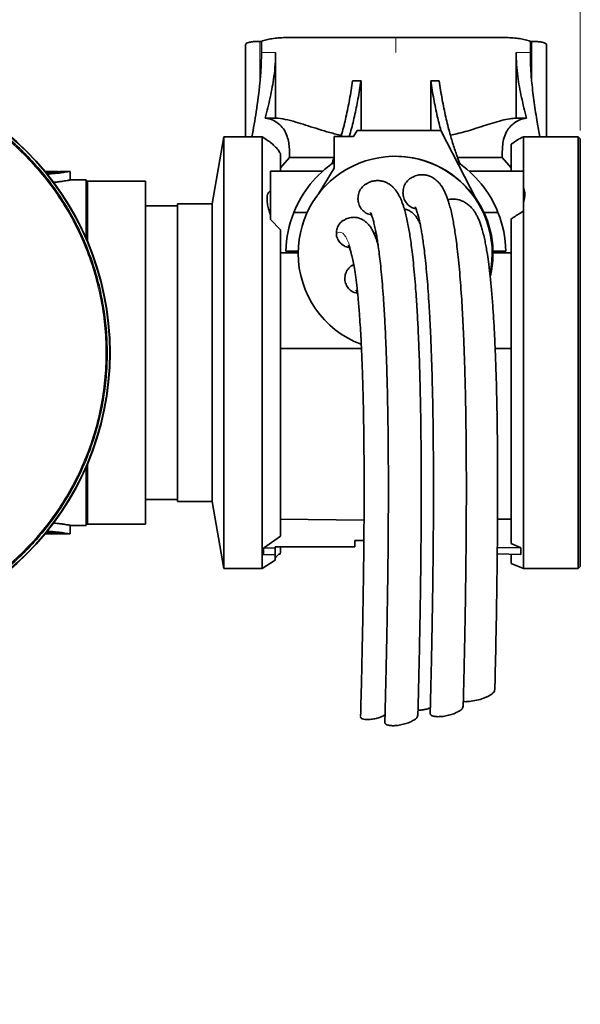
# Model space of a CAD drawing. Header units: millimetres. Extents: x 0 to 11920, y 0 to 8400.
# Tile 52 of 56: x 8896 to 9156, y 5205 to 5661. Entities that reach past the tile are written whole.
import ezdxf

# ---------------------------------------------------------------- set-up
doc = ezdxf.new("R2010")
doc.units = ezdxf.units.MM
doc.header["$LTSCALE"] = 20
doc.styles.add('SLDTEXTSTYLE0', font='TXT', dxfattribs={"width": 0.605})
doc.dimstyles.new('SLDDIMSTYLE3', dxfattribs={"dimtxt": 70, "dimasz": 70, "dimexe": 0, "dimexo": 0.0625, "dimgap": 17.5, "dimtad": 1, "dimdec": 1, "dimrnd": 1e-09, "dimzin": 12, "dimdsep": 46, "dimtxsty": 'SLDTEXTSTYLE0', "dimsah": 1, "dimcen": 0.09, "dimse1": 1, "dimsd1": 1, "dimadec": 0, "dimazin": 3, "dimtfac": 1, "dimtofl": 0, "dimtmove": 0, "dimatfit": 3, "dimfxl": 1, "dimfrac": 2, "dimtolj": 1, "dimtzin": 12, "dimarcsym": 0})
doc.dimstyles.new('SLDDIMSTYLE4', dxfattribs={"dimtxt": 70, "dimasz": 70, "dimexe": 0, "dimexo": 0.0625, "dimgap": 17.5, "dimtad": 1, "dimdec": 0, "dimrnd": 1e-09, "dimzin": 12, "dimdsep": 46, "dimtxsty": 'SLDTEXTSTYLE0', "dimsah": 1, "dimcen": 0.09, "dimse1": 1, "dimsd1": 1, "dimadec": 0, "dimazin": 3, "dimtfac": 1, "dimtofl": 0, "dimtmove": 0, "dimatfit": 3, "dimfxl": 1, "dimfrac": 2, "dimtolj": 1, "dimtzin": 12, "dimarcsym": 0})

# ---------------------------------------------------------------- blocks, each defined once
blk = doc.blocks.new('_D_6')
at = {"color": 7, "linetype": 'Continuous', "lineweight": 0}
for p, q in [((9156.29, 5609.84), (9156.29, 5953.44)), ((9156.29, 5923.44), (8757.84, 5923.44))]:
    blk.add_line(p, q, dxfattribs=at)
at = {"color": 7, "linetype": 'Continuous', "lineweight": 18}
for centre, start, end in [((8877.95, 5977.15), 153.4349, 206.5651), ((8876.98, 5977.15), 333.4349, 26.5651)]:
    blk.add_arc(centre, 120.11, start, end, dxfattribs=at)
blk.add_solid([(9156.29, 5923.44), (9086.29, 5933.44), (9086.29, 5913.44)], dxfattribs=at)
at = {"color": 7, "linetype": 'Continuous', "lineweight": 18, "insert": (8770.52, 6013.67), "char_height": 70, "attachment_point": 1, "style": 'SLDTEXTSTYLE0'}
blk.add_mtext('2144', dxfattribs=at)
blk = doc.blocks.new('_D_7')
at = {"color": 7, "linetype": 'Continuous', "lineweight": 0}
for p, q in [((9156.29, 5609.84), (9156.29, 5813.44)), ((9156.29, 5783.44), (8774.05, 5783.44))]:
    blk.add_line(p, q, dxfattribs=at)
at = {"color": 7, "linetype": 'Continuous', "lineweight": 18}
blk.add_solid([(9156.29, 5783.44), (9086.29, 5793.44), (9086.29, 5773.44)], dxfattribs=at)
at = {"color": 7, "linetype": 'Continuous', "lineweight": 18, "insert": (8774.05, 5873.67), "char_height": 70, "attachment_point": 1, "style": 'SLDTEXTSTYLE0'}
blk.add_mtext('2023', dxfattribs=at)

msp = doc.modelspace()

# ---------------------------------------------------------------- linework, layer by layer
at = {"color": 7, "linetype": 'Continuous', "lineweight": 35}
for p, q in [((9022.01, 5652.84), (9070.79, 5652.84)), ((9070.79, 5652.84), (9119.58, 5652.84)), ((9001.04, 5649.53), (9001.04, 5606.84)), ((9008.46, 5651.07), (9007.79, 5651.07)), ((9008.46, 5645.84), (9008.46, 5651.07)), ((9133.12, 5645.84), (9133.12, 5651.07)), ((9133.12, 5651.07), (9133.79, 5651.07)), ((9140.54, 5606.84), (9140.54, 5649.54)), ((9015.04, 5615.54), (9015.04, 5645.84)), ((9126.54, 5645.84), (9126.54, 5615.54)), ((9050.75, 5632.73), (9054.62, 5632.71)), ((9054.62, 5632.71), (9054.62, 5609.82)), ((9090.83, 5632.73), (9086.97, 5632.71)), ((9086.97, 5609.82), (9086.97, 5632.71)), ((9010.21, 5615.54), (9015.04, 5615.54)), ((9131.37, 5615.54), (9126.54, 5615.54)), ((8991.06, 5606.84), (8985.59, 5575.84)), ((9008.75, 5606.84), (8991.06, 5606.84)), ((8991.06, 5506.84), (8991.06, 5606.84)), ((9010.89, 5605.47), (9008.75, 5606.84)), ((9008.75, 5406.84), (9008.75, 5606.84)), ((9042.22, 5592.38), (9042.22, 5606.92)), ((9042.22, 5606.92), (9051.13, 5606.92)), ((9051.13, 5606.92), (9052.9, 5609.82)), ((9052.9, 5609.82), (9091.58, 5609.82)), ((9091.58, 5609.82), (9108.07, 5577.95)), ((9129.89, 5606.84), (9129.89, 5590.94)), ((9129.89, 5606.84), (9130.18, 5606.83)), ((9155.29, 5606.84), (9130.18, 5606.84)), ((9156.29, 5605.84), (9155.29, 5606.84)), ((9155.29, 5406.84), (9155.29, 5606.84)), ((9124.29, 5590.94), (9124.29, 5603.38)), ((9156.29, 5605.84), (9156.29, 5407.84)), ((9017.29, 5590.94), (9017.29, 5599.04)), ((9017.29, 5592.51), (9021.5, 5597.32)), ((9042.22, 5597.32), (9021.5, 5597.32)), ((9070.59, 5597.82), (9070.47, 5597.82)), ((9099.35, 5597.32), (9120.08, 5597.32)), ((9120.08, 5597.32), (9124.29, 5592.51)), ((8908.11, 5590.84), (8914.29, 5590.84)), ((8908.55, 5590.21), (8910.29, 5590.3)), ((8910.29, 5589.68), (8909, 5589.61)), ((8914.29, 5590.67), (8914.29, 5590.84)), ((8919.79, 5590.84), (8915.74, 5590.84)), ((8919.79, 5586.84), (8919.79, 5590.84)), ((9012.72, 5568.46), (9012.72, 5590.94)), ((9036.88, 5590.94), (9012.72, 5590.94)), ((9034.73, 5580.16), (9042.22, 5592.38)), ((9129.89, 5590.94), (9104.7, 5590.94)), ((9129.89, 5572.42), (9129.89, 5590.94)), ((8927.29, 5586.84), (8919.77, 5586.84)), ((8927.29, 5586.84), (8927.29, 5559.6)), ((8927.79, 5586.34), (8927.29, 5585.84)), ((8954.79, 5586.34), (8927.79, 5586.34)), ((8927.79, 5586.34), (8927.79, 5558.44)), ((8954.79, 5586.34), (8954.79, 5427.34)), ((8969.59, 5574.84), (8954.79, 5574.84)), ((8985.59, 5575.84), (8969.59, 5575.84)), ((8969.59, 5506.84), (8969.59, 5575.84)), ((8985.59, 5506.84), (8985.59, 5575.84)), ((9108.07, 5577.95), (9107.91, 5577.95)), ((9023.46, 5571.84), (9029.7, 5571.84)), ((9111.6, 5571.84), (9118.12, 5571.84)), ((9129.89, 5572.42), (9129.89, 5406.84)), ((9012.72, 5568.46), (9017.29, 5563.71)), ((9124.29, 5418.39), (9124.29, 5568.8)), ((9017.29, 5421.87), (9017.29, 5563.71)), ((9025.49, 5553.11), (9017.29, 5553.11)), ((9025.5, 5553.84), (9019.8, 5553.84)), ((9121.78, 5553.84), (9115.8, 5553.84)), ((9124.29, 5553.11), (9115.81, 5553.11)), ((9051.21, 5547.64), (9050.37, 5547.13)), ((8969.59, 5437.84), (8969.59, 5506.84)), ((8985.59, 5437.84), (8985.59, 5506.84)), ((8991.06, 5406.84), (8991.06, 5506.84)), ((9017.29, 5508.84), (9054.82, 5508.84)), ((9116.8, 5508.84), (9124.29, 5508.84)), ((8927.29, 5454.09), (8927.29, 5426.84)), ((8927.79, 5455.25), (8927.79, 5427.34)), ((8954.79, 5438.84), (8969.59, 5438.84)), ((8969.59, 5437.84), (8985.59, 5437.84)), ((8985.59, 5437.84), (8991.06, 5406.84)), ((9055.97, 5429.22), (9017.29, 5429.76)), ((9117.94, 5429.67), (9124.29, 5429.76)), ((8910.29, 5424.01), (8908.92, 5424.08)), ((8919.74, 5426.84), (8927.29, 5426.84)), ((8919.79, 5422.85), (8919.79, 5426.85)), ((8927.29, 5427.84), (8927.79, 5427.34)), ((8927.79, 5427.34), (8954.79, 5427.34)), ((8914.29, 5422.84), (8908.11, 5422.84)), ((8910.29, 5423.39), (8908.42, 5423.48)), ((8914.29, 5422.84), (8914.29, 5423.02)), ((8915.74, 5422.84), (8919.79, 5422.84)), ((9017.29, 5421.87), (9009.36, 5416.34)), ((9051.79, 5419.84), (9055.93, 5419.84)), ((9051.79, 5417.06), (9051.79, 5419.84)), ((9009.36, 5416.34), (9014.79, 5416.43)), ((9009.36, 5416.34), (9009.36, 5413.23)), ((9014.79, 5416.84), (9039.19, 5416.84)), ((9014.79, 5416.84), (9014.79, 5416.43)), ((9014.79, 5416.43), (9014.79, 5413.38)), ((9017.29, 5414.17), (9017.29, 5416.84)), ((9039.19, 5416.84), (9051.79, 5417.06)), ((9039.19, 5416.84), (9051.79, 5416.84)), ((9051.79, 5416.84), (9051.79, 5417.06)), ((9128.73, 5416.4), (9117.82, 5416.58)), ((9124.29, 5418.39), (9128.73, 5416.4)), ((9128.73, 5416.4), (9128.73, 5413.33)), ((9008.75, 5406.84), (9014.79, 5410.72)), ((9009.36, 5413.23), (9014.79, 5413.38)), ((9014.79, 5413.38), (9014.79, 5410.72)), ((9017.11, 5414.01), (9017.29, 5414.17)), ((9017.11, 5413.44), (9017.11, 5414.01)), ((9128.73, 5413.33), (9117.78, 5413.61)), ((9124.29, 5409.18), (9124.29, 5413.44)), ((8991.06, 5406.84), (9008.75, 5406.84)), ((9124.29, 5409.18), (9129.89, 5406.84)), ((9129.89, 5406.84), (9155.29, 5406.84)), ((9155.29, 5406.84), (9156.29, 5407.84))]:
    msp.add_line(p, q, dxfattribs=at)
at = {"color": 8, "linetype": 'Continuous', "lineweight": 18}
for p, q in [((9070.79, 5645.84), (9070.79, 5652.84)), ((9007.79, 5631.88), (9007.79, 5651.07)), ((9133.79, 5631.88), (9133.79, 5651.07)), ((9008.46, 5645.84), (9015.04, 5645.84)), ((9126.54, 5645.84), (9133.12, 5645.84)), ((8910.29, 5589.68), (8910.29, 5590.3)), ((8910.29, 5423.39), (8910.29, 5424.01))]:
    msp.add_line(p, q, dxfattribs=at)
at = {"color": 7, "linetype": 'Continuous', "lineweight": 35, "flags": 128}
msp.add_lwpolyline([(9016.46, 5413.42), (9016.67, 5413.43), (9016.88, 5413.43), (9017.11, 5413.44)], dxfattribs=at)
at = {"color": 7, "linetype": 'Continuous', "lineweight": 35}
for centre, radius, start, end in [((8806.29, 5506.84), 132, 270, 90), ((8806.29, 5506.84), 131.84, 270, 90), ((9070.47, 5552.84), 44.98, 347.6282, 180.0017), ((9070.59, 5552.84), 44.98, 33.9243, 90), ((9070.79, 5552.84), 51, 124.067, 158.1272), ((9070.79, 5552.84), 51, 21.8721, 56.2686), ((9070.84, 5552.84), 44.98, 346.6323, 34.7425), ((9070.79, 5552.84), 51, 158.1268, 178.877), ((9070.79, 5552.84), 51, 1.1227, 21.8735), ((9070.47, 5552.84), 44.98, 179.9995, 249.4654)]:
    msp.add_arc(centre, radius, start, end, dxfattribs=at)
for points, knots in [([(9008.46, 5651.07), (9009.22, 5651.33), (9010.81, 5651.87), (9013.44, 5652.35), (9016.38, 5652.68), (9019.28, 5652.82), (9021.18, 5652.84), (9022.01, 5652.84)], [0, 0, 0, 0, 0.173862, 0.366786, 0.583032, 0.820595, 1, 1, 1, 1]), ([(9119.58, 5652.84), (9120.4, 5652.84), (9122.27, 5652.82), (9125.12, 5652.68), (9128.03, 5652.37), (9130.7, 5651.89), (9132.34, 5651.33), (9133.12, 5651.07)], [0, 0, 0, 0, 0.179413, 0.409818, 0.622678, 0.820116, 1, 1, 1, 1]), ([(9007.79, 5651.07), (9007.32, 5651.06), (9006.15, 5651.05), (9004.37, 5650.93), (9002.76, 5650.61), (9001.45, 5650.32), (9001.16, 5649.74), (9001.06, 5649.53)], [0, 0, 0, 0, 0.196695, 0.491473, 0.737693, 0.909248, 1, 1, 1, 1]), ([(9140.54, 5649.54), (9140.54, 5649.54), (9140.64, 5649.75), (9139.95, 5650.31), (9138.96, 5650.6), (9137.29, 5650.91), (9135.54, 5651.04), (9134.32, 5651.06), (9133.79, 5651.07)], [0, 0, 0, 0, 0.001226, 0.09588, 0.258604, 0.49212, 0.77765, 1, 1, 1, 1]), ([(9008.46, 5645.84), (9008.43, 5643.52), (9008.37, 5638.85), (9007.98, 5634.21), (9007.79, 5631.88)], [0, 0, 0, 0, 0.499438, 1, 1, 1, 1]), ([(9010.21, 5615.54), (9011.02, 5618.71), (9012.64, 5625.08), (9014.17, 5633.36), (9014.93, 5640.3), (9015, 5643.99), (9015.04, 5645.84)], [0, 0, 0, 0, 0.319741, 0.640379, 0.819803, 1, 1, 1, 1]), ([(9126.54, 5645.84), (9126.58, 5644), (9126.65, 5640.31), (9127.4, 5633.38), (9128.93, 5625.09), (9130.56, 5618.73), (9131.37, 5615.54)], [0, 0, 0, 0, 0.179398, 0.359621, 0.679078, 1, 1, 1, 1]), ([(9133.79, 5631.88), (9133.6, 5634.2), (9133.21, 5638.85), (9133.15, 5643.51), (9133.12, 5645.84)], [0, 0, 0, 0, 0.499487, 1, 1, 1, 1]), ([(8806.29, 5637.48), (8809.65, 5637.41), (8816.4, 5637.26), (8826.47, 5636.04), (8836.41, 5634.09), (8846.25, 5631.35), (8855.92, 5627.82), (8865.51, 5623.44), (8874.86, 5618.21), (8883.87, 5612.13), (8892.36, 5605.31), (8900.31, 5597.75), (8907.67, 5589.47), (8914.3, 5580.6), (8920.1, 5571.28), (8925.1, 5561.51), (8929.3, 5551.26), (8932.62, 5540.69), (8935.01, 5529.98), (8936.5, 5519.11), (8937.07, 5508.04), (8936.7, 5496.98), (8935.41, 5486.08), (8933.24, 5475.43), (8930.19, 5464.98), (8926.25, 5454.74), (8921.41, 5444.77), (8915.74, 5435.25), (8909.35, 5426.33), (8902.24, 5417.97), (8894.38, 5410.17), (8885.87, 5403.06), (8876.89, 5396.76), (8867.41, 5391.22), (8857.41, 5386.46), (8847.24, 5382.64), (8837.12, 5379.76), (8827.04, 5377.74), (8816.74, 5376.45), (8809.77, 5376.29), (8806.29, 5376.21)], [0, 0, 0, 0, 0.0245854, 0.0493386, 0.0739965, 0.0986555, 0.1239315, 0.1492069, 0.1756086, 0.2021939, 0.2286507, 0.2551074, 0.2823326, 0.3095577, 0.3360169, 0.3624763, 0.3897042, 0.4169319, 0.4433951, 0.4698584, 0.4970908, 0.5243229, 0.5506934, 0.5772471, 0.603709, 0.6301709, 0.6574015, 0.6846321, 0.7110964, 0.7375607, 0.7647941, 0.7920273, 0.8184897, 0.8449519, 0.8721831, 0.8994141, 0.924245, 0.9490765, 0.9745391, 1, 1, 1, 1]), ([(9007.79, 5631.88), (9007.26, 5627.41), (9006.27, 5619.03), (9004.78, 5610.72), (9004.08, 5606.84)], [0, 0, 0, 0, 0.533469, 1, 1, 1, 1]), ([(9050.75, 5632.73), (9050.3, 5629.86), (9049.42, 5624.26), (9047.71, 5616.13), (9046.34, 5610.39), (9045.44, 5607.39), (9045.3, 5606.92)], [0, 0, 0, 0, 0.329612, 0.644184, 0.944228, 1, 1, 1, 1]), ([(9054.62, 5632.71), (9054.17, 5629.9), (9053.31, 5624.41), (9051.64, 5616.43), (9050.26, 5610.64), (9049.34, 5607.54), (9049.16, 5606.92)], [0, 0, 0, 0, 0.323302, 0.632146, 0.927012, 1, 1, 1, 1]), ([(9086.97, 5632.71), (9087.41, 5629.9), (9088.28, 5624.42), (9089.83, 5616.78), (9091.06, 5612), (9091.62, 5609.84)], [0, 0, 0, 0, 0.365173, 0.714018, 1, 1, 1, 1]), ([(9090.83, 5632.73), (9091.28, 5629.86), (9092.17, 5624.26), (9093.86, 5616.13), (9095.64, 5608.95), (9097.5, 5602.68), (9099.09, 5597.89), (9100.21, 5595.05), (9100.63, 5594)], [0, 0, 0, 0, 0.217265, 0.424618, 0.622395, 0.771333, 0.914812, 1, 1, 1, 1]), ([(9137.5, 5606.84), (9137.11, 5609.09), (9136.2, 5614.37), (9134.8, 5622.69), (9134.13, 5628.82), (9133.79, 5631.88)], [0, 0, 0, 0, 0.270322, 0.6345, 1, 1, 1, 1]), ([(9021.5, 5597.32), (9021.49, 5598), (9021.46, 5599.54), (9021.41, 5602.05), (9021.03, 5604.88), (9020.23, 5607.82), (9018.72, 5610.7), (9016.38, 5613.08), (9013.48, 5614.93), (9011.29, 5615.34), (9010.21, 5615.54)], [0, 0, 0, 0, 0.085976, 0.193564, 0.316453, 0.445472, 0.57511, 0.721948, 0.862342, 1, 1, 1, 1]), ([(9015.04, 5615.54), (9016.51, 5615.37), (9019.67, 5615.02), (9024.26, 5613.74), (9028.98, 5612.28), (9033.78, 5610.71), (9038.91, 5609.18), (9042.85, 5608.08), (9045.09, 5607.63), (9045.48, 5607.55)], [0, 0, 0, 0, 0.140672, 0.302305, 0.451978, 0.611064, 0.782762, 0.961447, 1, 1, 1, 1]), ([(9096.09, 5607.59), (9097.06, 5607.79), (9100.68, 5608.54), (9105.74, 5610.08), (9111.26, 5611.83), (9115.58, 5613.22), (9119.69, 5614.4), (9123.33, 5615.25), (9125.59, 5615.45), (9126.54, 5615.54)], [0, 0, 0, 0, 0.094757, 0.3516, 0.502614, 0.645807, 0.78352, 0.909681, 1, 1, 1, 1]), ([(9131.37, 5615.54), (9130.29, 5615.34), (9128.28, 5614.97), (9125.68, 5613.39), (9123.54, 5611.43), (9121.72, 5608.84), (9120.63, 5605.71), (9120.17, 5602.46), (9120.13, 5599.67), (9120.09, 5598), (9120.08, 5597.32)], [0, 0, 0, 0, 0.137544, 0.254749, 0.377493, 0.502074, 0.649006, 0.790388, 0.914092, 1, 1, 1, 1]), ([(9129.89, 5606.84), (9128.89, 5606.37), (9126.9, 5605.43), (9125.16, 5604.06), (9124.29, 5603.38)], [0, 0, 0, 0, 0.499746, 1, 1, 1, 1]), ([(9017.29, 5599.04), (9016.93, 5599.63), (9016.15, 5600.89), (9014.58, 5602.58), (9012.82, 5604.16), (9011.51, 5605.04), (9010.88, 5605.47)], [0, 0, 0, 0, 0.2268947, 0.4856236, 0.7515196, 1, 1, 1, 1]), ([(9042.23, 5597.32), (9042.21, 5597.27), (9041.86, 5596.22), (9041.44, 5595.19), (9041.03, 5594.21)], [0, 0, 0, 0, 0.0455522, 1, 1, 1, 1]), ([(8910.29, 5590.3), (8911.35, 5590.39), (8913.12, 5590.53), (8914.09, 5590.63), (8916.03, 5590.87), (8915.75, 5590.84), (8915.74, 5590.84)], [0, 0, 0, 0, 0.512716, 0.85647, 0.990982, 1, 1, 1, 1]), ([(8919.77, 5590.84), (8919.72, 5590.83), (8919.47, 5590.79), (8918.9, 5590.69), (8917.94, 5590.53), (8916.6, 5590.33), (8914.86, 5590.1), (8912.72, 5589.86), (8911.14, 5589.74), (8910.29, 5589.68)], [0, 0, 0, 0, 0.0172017, 0.078276, 0.182951, 0.3234817, 0.5029339, 0.732497, 1, 1, 1, 1]), ([(9074.06, 5580.79), (9074.12, 5581.7), (9074.25, 5583.53), (9075.6, 5585.95), (9077.15, 5587.58), (9078.35, 5588.03), (9078.69, 5588.16)], [0, 0, 0, 0, 0.2940593, 0.5881228, 0.8811523, 1, 1, 1, 1]), ([(9102.02, 5342.89), (9102.12, 5347.16), (9102.32, 5355.36), (9102.58, 5367.2), (9102.79, 5378.11), (9102.97, 5388.15), (9103.11, 5397.37), (9103.22, 5405.83), (9103.3, 5413.54), (9103.37, 5421.06), (9103.42, 5428.28), (9103.45, 5435.23), (9103.46, 5441.62), (9103.46, 5447.83), (9103.44, 5456.01), (9103.37, 5466.18), (9103.22, 5478.32), (9103, 5489.41), (9102.74, 5499.34), (9102.45, 5508.06), (9102.11, 5516.55), (9101.72, 5524.32), (9101.31, 5531.37), (9100.87, 5537.71), (9100.38, 5543.83), (9099.85, 5549.55), (9099.29, 5554.67), (9098.74, 5559.03), (9098.23, 5562.65), (9097.71, 5565.81), (9097.17, 5568.81), (9096.56, 5571.69), (9095.91, 5574.35), (9095.26, 5576.62), (9094.62, 5578.53), (9094.01, 5580.1), (9093.39, 5581.5), (9092.75, 5582.73), (9092.06, 5583.86), (9091.29, 5584.94), (9090.26, 5586.12), (9089.02, 5587.22), (9087.57, 5588.14), (9086, 5588.83), (9084.13, 5589.26), (9082.01, 5589.28), (9080.11, 5588.94), (9079.05, 5588.39), (9078.68, 5588.2)], [0, 0, 0, 0, 0.0496901, 0.0955456, 0.1378183, 0.1767317, 0.2124845, 0.2452439, 0.275145, 0.3023113, 0.3327561, 0.3592591, 0.3831467, 0.4072206, 0.4315688, 0.478316, 0.5256927, 0.5728584, 0.6075015, 0.641379, 0.6743241, 0.7065372, 0.7318713, 0.7565956, 0.7804903, 0.8033335, 0.823542, 0.8404291, 0.8544502, 0.8660956, 0.8777156, 0.8899536, 0.9003306, 0.9096704, 0.9173721, 0.9237472, 0.929365, 0.935221, 0.9398334, 0.944689, 0.9506348, 0.9581035, 0.9639607, 0.9705537, 0.9779224, 0.9861103, 0.9951498, 1, 1, 1, 1]), ([(8911.89, 5585.75), (8912.11, 5585.77), (8912.99, 5585.84), (8914.47, 5586.01), (8916.23, 5586.25), (8917.6, 5586.46), (8918.84, 5586.67), (8919.19, 5586.73), (8919.88, 5586.86), (8919.78, 5586.84), (8919.77, 5586.84)], [0, 0, 0, 0, 0.081707, 0.333629, 0.558502, 0.739894, 0.879401, 0.964422, 0.997906, 1, 1, 1, 1]), ([(9053.21, 5578.02), (9053.27, 5578.94), (9053.4, 5580.77), (9054.75, 5583.17), (9056.18, 5584.72), (9057.22, 5585.13), (9057.43, 5585.21)], [0, 0, 0, 0, 0.309174, 0.618391, 0.925935, 1, 1, 1, 1]), ([(9080.99, 5338.71), (9081.09, 5342.58), (9081.28, 5350.05), (9081.53, 5360.86), (9081.74, 5370.91), (9081.92, 5380.25), (9082.08, 5389.68), (9082.22, 5399.12), (9082.34, 5408.44), (9082.42, 5416.95), (9082.48, 5424.64), (9082.52, 5431.62), (9082.54, 5438.04), (9082.55, 5444.27), (9082.54, 5452.48), (9082.49, 5462.71), (9082.35, 5474.92), (9082.16, 5486.1), (9081.91, 5496.12), (9081.64, 5504.91), (9081.3, 5513.51), (9080.93, 5521.38), (9080.52, 5528.54), (9080.09, 5534.97), (9079.6, 5541.18), (9079.07, 5546.97), (9078.52, 5552.12), (9077.98, 5556.47), (9077.46, 5560.09), (9076.95, 5563.28), (9076.39, 5566.34), (9075.77, 5569.28), (9075.11, 5571.97), (9074.45, 5574.22), (9073.82, 5576.1), (9073.2, 5577.66), (9072.56, 5579.06), (9071.89, 5580.31), (9071.17, 5581.45), (9070.35, 5582.55), (9069.25, 5583.75), (9067.92, 5584.83), (9066.39, 5585.7), (9064.76, 5586.31), (9062.84, 5586.63), (9060.7, 5586.51), (9058.81, 5586.05), (9057.78, 5585.43), (9057.42, 5585.22)], [0, 0, 0, 0, 0.0446892, 0.0862623, 0.1249055, 0.1607865, 0.1940568, 0.2338982, 0.2697369, 0.3017863, 0.3321373, 0.3585688, 0.3823445, 0.4063011, 0.4305476, 0.4771467, 0.5244334, 0.5715636, 0.6062259, 0.6401627, 0.673218, 0.7056186, 0.7311144, 0.7560088, 0.7800844, 0.8030561, 0.8231149, 0.8398507, 0.8537084, 0.8653218, 0.8771927, 0.8896107, 0.900036, 0.9091517, 0.9166749, 0.9229106, 0.9285582, 0.9344955, 0.9391817, 0.944163, 0.9503198, 0.9579535, 0.9638967, 0.9705546, 0.977966, 0.9861727, 0.995206, 1, 1, 1, 1]), ([(9129.89, 5576.53), (9129.89, 5576.53), (9130.15, 5577.27), (9130.52, 5578.77), (9130.63, 5581.15), (9130.14, 5582.66), (9129.89, 5583.45)], [0, 0, 0, 0, 0.002252, 0.331059, 0.652373, 1, 1, 1, 1]), ([(9012.72, 5581.9), (9012.61, 5581.84), (9012.11, 5581.57), (9011.48, 5580.77), (9011.12, 5579.54), (9010.99, 5577.94), (9011.2, 5575.88), (9011.78, 5573.25), (9012.39, 5571.44), (9012.72, 5570.43)], [0, 0, 0, 0, 0.030368, 0.139965, 0.235807, 0.341786, 0.531733, 0.74133, 1, 1, 1, 1]), ([(9080.09, 5573.53), (9079.73, 5573.58), (9078.54, 5573.74), (9076.77, 5574.89), (9075.1, 5576.79), (9074.22, 5578.88), (9074.1, 5580.26), (9074.06, 5580.79)], [0, 0, 0, 0, 0.106759, 0.350089, 0.594718, 0.844913, 1, 1, 1, 1]), ([(9059.47, 5570.69), (9059.04, 5570.75), (9057.78, 5570.92), (9055.94, 5572.09), (9054.26, 5574), (9053.37, 5576.1), (9053.26, 5577.49), (9053.21, 5578.02)], [0, 0, 0, 0, 0.124817, 0.362499, 0.60199, 0.847142, 1, 1, 1, 1]), ([(9079.74, 5574.4), (9079.74, 5574.39), (9079.72, 5574.27), (9080.08, 5573.83), (9080.32, 5572.84), (9080.9, 5571.27), (9081.44, 5569.15), (9082.01, 5566.68), (9082.52, 5564.02), (9082.98, 5561.32), (9083.43, 5558.33), (9083.9, 5554.79), (9084.41, 5550.48), (9084.93, 5545.38), (9085.43, 5539.66), (9085.88, 5533.54), (9086.29, 5527.19), (9086.68, 5520.13), (9087.03, 5512.37), (9087.35, 5503.88), (9087.61, 5495.19), (9087.85, 5485.29), (9088.04, 5474.25), (9088.16, 5462.19), (9088.21, 5451.95), (9088.22, 5443.59), (9088.21, 5437.04), (9088.19, 5430.21), (9088.14, 5422.71), (9088.07, 5414.11), (9087.97, 5405.14), (9087.85, 5395.88), (9087.7, 5386.45), (9087.52, 5376.14), (9087.29, 5364.89), (9087.02, 5352.63), (9086.81, 5344.12), (9086.7, 5339.69)], [0, 0, 0, 0, 0.000137, 0.001603, 0.006479, 0.013404, 0.022738, 0.034424, 0.045701, 0.057157, 0.069337, 0.084318, 0.102598, 0.124646, 0.14965, 0.175826, 0.202915, 0.230668, 0.265943, 0.301982, 0.338985, 0.376776, 0.428164, 0.479713, 0.53054, 0.558596, 0.586307, 0.614057, 0.645596, 0.682007, 0.723564, 0.760028, 0.800029, 0.843767, 0.891485, 0.943459, 1, 1, 1, 1]), ([(9116.66, 5350.65), (9116.78, 5355.74), (9117.01, 5365.58), (9117.3, 5379.89), (9117.53, 5393.28), (9117.71, 5405.82), (9117.83, 5417.55), (9117.92, 5429.16), (9117.96, 5440.6), (9117.95, 5451.8), (9117.89, 5462.08), (9117.79, 5471.48), (9117.65, 5480.67), (9117.46, 5489.57), (9117.22, 5498.1), (9116.95, 5505.6), (9116.63, 5512.96), (9116.25, 5520.38), (9115.76, 5528.02), (9115.2, 5535.19), (9114.58, 5541.73), (9113.91, 5547.41), (9113.3, 5551.8), (9112.75, 5555.12), (9112.25, 5557.84), (9111.67, 5560.57), (9111.04, 5563.13), (9110.37, 5565.39), (9109.71, 5567.29), (9109.01, 5569.01), (9108.15, 5570.79), (9107.12, 5572.49), (9105.82, 5574.08), (9104.38, 5575.44), (9102.64, 5576.62), (9100.64, 5577.52), (9098.42, 5578.01), (9096.44, 5578.09), (9095.28, 5577.8), (9094.88, 5577.7)], [0, 0, 0, 0, 0.064332, 0.124574, 0.180976, 0.233773, 0.283167, 0.329324, 0.380662, 0.427829, 0.471079, 0.510647, 0.546761, 0.587348, 0.623222, 0.654738, 0.682282, 0.716369, 0.748732, 0.779113, 0.80727, 0.831897, 0.85141, 0.863259, 0.874552, 0.886399, 0.898499, 0.907881, 0.916285, 0.923864, 0.931367, 0.941238, 0.948927, 0.957333, 0.966175, 0.975387, 0.984931, 0.994817, 1, 1, 1, 1]), ([(9059.05, 5571.76), (9059.05, 5571.76), (9058.95, 5571.71), (9059.48, 5571.17), (9059.51, 5570.36), (9060.19, 5568.77), (9060.68, 5566.7), (9061.27, 5564.22), (9061.78, 5561.53), (9062.24, 5558.79), (9062.69, 5555.76), (9063.16, 5552.21), (9063.66, 5547.88), (9064.18, 5542.73), (9064.67, 5536.92), (9065.12, 5530.69), (9065.52, 5524.25), (9065.9, 5517.08), (9066.24, 5509.21), (9066.54, 5500.62), (9066.79, 5491.85), (9067.01, 5481.87), (9067.18, 5470.76), (9067.28, 5458.64), (9067.32, 5448.36), (9067.32, 5439.97), (9067.3, 5433.4), (9067.26, 5426.55), (9067.21, 5419.01), (9067.13, 5410.38), (9067.02, 5401.36), (9066.88, 5392.05), (9066.72, 5382.57), (9066.53, 5372.2), (9066.29, 5360.88), (9066.01, 5348.55), (9065.79, 5339.98), (9065.67, 5335.51)], [0, 0, 0, 0, 0.000071, 0.001344, 0.005949, 0.012633, 0.021734, 0.033363, 0.044753, 0.056399, 0.068588, 0.083509, 0.101764, 0.12381, 0.149069, 0.175532, 0.202884, 0.230876, 0.266411, 0.302623, 0.339733, 0.37758, 0.428969, 0.480448, 0.531141, 0.559094, 0.586685, 0.61435, 0.645847, 0.682194, 0.723677, 0.760084, 0.800036, 0.843741, 0.891445, 0.943427, 1, 1, 1, 1]), ([(9082.05, 5566.41), (9082, 5566.52), (9081.74, 5567.2), (9081.18, 5568.3), (9080.29, 5569.75), (9079.2, 5571.06), (9077.81, 5572.22), (9076.26, 5573.05), (9075.16, 5573.27), (9074.69, 5573.36)], [0, 0, 0, 0, 0.032689, 0.205285, 0.349213, 0.512264, 0.684416, 0.862533, 1, 1, 1, 1]), ([(9124.29, 5568.8), (9124.7, 5569.07), (9126.56, 5570.29), (9128.43, 5571.48), (9129.89, 5572.42)], [0, 0, 0, 0, 0.220328, 1, 1, 1, 1]), ([(9043.2, 5562.11), (9043.25, 5562.89), (9043.36, 5564.45), (9044.52, 5566.49), (9045.63, 5567.76), (9046.41, 5568.08), (9046.47, 5568.1)], [0, 0, 0, 0, 0.324652, 0.649359, 0.972115, 1, 1, 1, 1]), ([(9062.59, 5556.38), (9062.34, 5557.31), (9061.87, 5558.98), (9061.05, 5561.23), (9060.22, 5563.07), (9059.44, 5564.44), (9058.66, 5565.55), (9057.85, 5566.53), (9056.72, 5567.6), (9055.33, 5568.54), (9053.69, 5569.23), (9051.87, 5569.6), (9049.81, 5569.5), (9047.93, 5569), (9046.89, 5568.32), (9046.48, 5568.06)], [0, 0, 0, 0, 0.121385, 0.218911, 0.300631, 0.375678, 0.417624, 0.471171, 0.536103, 0.612342, 0.681712, 0.758917, 0.84463, 0.939713, 1, 1, 1, 1]), ([(9049.15, 5555.72), (9049.06, 5555.71), (9048.26, 5555.65), (9046.79, 5556.24), (9045.03, 5557.46), (9043.76, 5559.28), (9043.26, 5560.92), (9043.21, 5561.88), (9043.2, 5562.11)], [0, 0, 0, 0, 0.02703, 0.250463, 0.472687, 0.698025, 0.92944, 1, 1, 1, 1]), ([(9060.75, 5561.84), (9060.88, 5562), (9061.06, 5562.21), (9061.33, 5562.31), (9061.4, 5562.34)], [0, 0, 0, 0, 0.7291121, 1, 1, 1, 1]), ([(9048.75, 5556.71), (9048.75, 5556.69), (9048.77, 5556.59), (9048.9, 5556.39), (9049.17, 5555.69), (9049.68, 5554.31), (9050.25, 5552.23), (9050.85, 5549.64), (9051.44, 5546.53), (9052.06, 5542.59), (9052.69, 5537.7), (9053.32, 5531.72), (9053.83, 5525.62), (9054.24, 5519.73), (9054.56, 5514.47), (9054.87, 5508.34), (9055.16, 5501.46), (9055.42, 5493.93), (9055.61, 5486.73), (9055.78, 5479.08), (9055.91, 5470.91), (9056, 5462.13), (9056.04, 5454.83), (9056.06, 5448.73), (9056.07, 5443.5), (9056.06, 5437.49), (9056.03, 5430.64), (9055.98, 5422.9), (9055.91, 5414.69), (9055.81, 5406.05), (9055.68, 5397), (9055.52, 5387.11), (9055.32, 5376.32), (9055.08, 5364.58), (9054.78, 5351.82), (9054.55, 5342.97), (9054.43, 5338.36)], [0, 0, 0, 0, 0.000232, 0.001367, 0.003208, 0.010552, 0.021524, 0.032691, 0.046968, 0.06496, 0.087271, 0.114521, 0.147313, 0.171261, 0.195416, 0.219546, 0.255254, 0.289842, 0.322794, 0.353904, 0.394686, 0.434879, 0.4742, 0.494675, 0.518483, 0.545872, 0.57707, 0.612327, 0.651923, 0.689548, 0.730796, 0.775895, 0.825089, 0.878644, 0.936845, 1, 1, 1, 1]), ([(9052.89, 5534.45), (9052.45, 5534.51), (9051.26, 5534.66), (9049.57, 5535.73), (9048.07, 5537.42), (9047.31, 5539.3), (9047.05, 5541.34), (9047.35, 5543.47), (9048.51, 5545.6), (9049.75, 5546.97), (9050.64, 5547.32), (9050.78, 5547.38)], [0, 0, 0, 0, 0.0777795, 0.2066402, 0.336481, 0.4694246, 0.5522815, 0.6930964, 0.8339325, 0.9740073, 1, 1, 1, 1]), ([(9052.41, 5535.71), (9052.4, 5535.71), (9052.29, 5535.81), (9052.72, 5535.12), (9052.78, 5534.74), (9052.97, 5534.2), (9053.07, 5533.92)], [0, 0, 0, 0, 0.017286, 0.2032, 0.579652, 1, 1, 1, 1]), ([(8919.77, 5422.85), (8919.72, 5422.86), (8919.47, 5422.9), (8918.9, 5423), (8917.94, 5423.16), (8916.6, 5423.36), (8914.86, 5423.59), (8912.72, 5423.83), (8911.14, 5423.95), (8910.29, 5424.01)], [0, 0, 0, 0, 0.017202, 0.078275, 0.182951, 0.323482, 0.502934, 0.732497, 1, 1, 1, 1]), ([(8912.06, 5427.9), (8912.73, 5427.85), (8914, 5427.74), (8915.82, 5427.5), (8917.26, 5427.29), (8918.6, 5427.06), (8919.02, 5426.99), (8919.88, 5426.83), (8919.75, 5426.85), (8919.74, 5426.85)], [0, 0, 0, 0, 0.258095, 0.493156, 0.694494, 0.846117, 0.950243, 0.997246, 1, 1, 1, 1]), ([(8915.74, 5422.85), (8915.59, 5422.87), (8914.89, 5422.96), (8913.31, 5423.14), (8911.64, 5423.29), (8910.52, 5423.37), (8910.29, 5423.39)], [0, 0, 0, 0, 0.081234, 0.385675, 0.872723, 1, 1, 1, 1]), ([(9014.79, 5411.47), (9014.85, 5411.6), (9015.09, 5412.14), (9015.75, 5412.73), (9016.26, 5413.23), (9016.46, 5413.42)], [0, 0, 0, 0, 0.16159, 0.678263, 1, 1, 1, 1]), ([(9116.58, 5350.65), (9116.49, 5350.27), (9116.32, 5349.55), (9115.39, 5348.79), (9114.33, 5348.05), (9112.97, 5347.36), (9110.93, 5346.52), (9108.21, 5345.73), (9105.43, 5345.27), (9103.38, 5345.12), (9102.45, 5345.18), (9102.08, 5345.2)], [0, 0, 0, 0, 0.069037, 0.132784, 0.213585, 0.308499, 0.412206, 0.621478, 0.82924, 0.930975, 1, 1, 1, 1]), ([(9086.76, 5342.33), (9086.35, 5342.17), (9085.44, 5341.8), (9083.96, 5341.46), (9082.46, 5341.23), (9081.5, 5341.27), (9081.06, 5341.28)], [0, 0, 0, 0, 0.225303, 0.506534, 0.776227, 1, 1, 1, 1]), ([(9102.01, 5343.04), (9101.94, 5342.71), (9101.77, 5341.87), (9100.44, 5340.92), (9098.69, 5339.96), (9096.42, 5339.13), (9093.95, 5338.52), (9091.51, 5338.19), (9089.4, 5338.18), (9087.78, 5338.45), (9086.91, 5339.01), (9086.68, 5339.5), (9086.74, 5339.65), (9086.76, 5339.7)], [0, 0, 0, 0, 0.056108, 0.142899, 0.261624, 0.4029, 0.553087, 0.697116, 0.820905, 0.913987, 0.974716, 0.990224, 1, 1, 1, 1]), ([(9065.76, 5339.03), (9065.41, 5338.82), (9064.45, 5338.26), (9062.69, 5337.66), (9060.58, 5337.12), (9058.51, 5336.84), (9056.69, 5336.84), (9055.34, 5337.07), (9054.53, 5337.55), (9054.42, 5337.92), (9054.4, 5337.99)], [0, 0, 0, 0, 0.0996629, 0.27424, 0.4598256, 0.6378061, 0.7907688, 0.9058001, 0.9808365, 1, 1, 1, 1]), ([(9080.98, 5338.87), (9080.92, 5338.54), (9080.74, 5337.7), (9079.41, 5336.75), (9077.67, 5335.78), (9075.39, 5334.96), (9072.92, 5334.35), (9070.49, 5334.01), (9068.38, 5334.01), (9066.75, 5334.28), (9065.89, 5334.83), (9065.65, 5335.33), (9065.71, 5335.47), (9065.73, 5335.52)], [0, 0, 0, 0, 0.0561078, 0.1428882, 0.2616087, 0.4028794, 0.55306, 0.6970838, 0.8208679, 0.9139462, 0.9746723, 0.9901804, 1, 1, 1, 1])]:
    msp.add_open_spline(points, degree=3, knots=knots, dxfattribs=at)
at = {"color": 8, "linetype": 'Continuous', "lineweight": 18}
for points, knots in [([(8806.29, 5636.92), (8810.56, 5636.8), (8819.08, 5636.57), (8831.73, 5634.61), (8844.14, 5631.51), (8856.18, 5627.19), (8867.73, 5621.73), (8878.69, 5615.16), (8888.96, 5607.54), (8898.43, 5598.95), (8907, 5589.49), (8914.62, 5579.22), (8921.19, 5568.26), (8926.65, 5556.72), (8930.96, 5544.68), (8934.07, 5532.28), (8935.94, 5519.64), (8936.57, 5506.89), (8935.95, 5494.11), (8934.08, 5481.47), (8930.98, 5469.08), (8926.68, 5457.05), (8921.22, 5445.49), (8914.66, 5434.53), (8907.06, 5424.26), (8898.48, 5414.78), (8889.01, 5406.19), (8878.76, 5398.58), (8867.8, 5392), (8856.25, 5386.52), (8844.23, 5382.2), (8831.83, 5379.11), (8819.15, 5377.14), (8810.58, 5376.89), (8806.29, 5376.77)], [0, 0, 0, 0, 0.031344, 0.062506, 0.093791, 0.125172, 0.156305, 0.187473, 0.218886, 0.250079, 0.281184, 0.312501, 0.343825, 0.374935, 0.406122, 0.437535, 0.468702, 0.499816, 0.531174, 0.562458, 0.593558, 0.624776, 0.656179, 0.687323, 0.718452, 0.74984, 0.781085, 0.812183, 0.843436, 0.874819, 0.905945, 0.937093, 0.96852, 1, 1, 1, 1]), ([(9054.4, 5337.99), (9054.55, 5343.66), (9054.84, 5354.77), (9055.2, 5371.08), (9055.5, 5386.72), (9055.74, 5401.67), (9055.91, 5415.97), (9056.01, 5429.61), (9056.06, 5443.27), (9056.03, 5456.88), (9055.9, 5470.4), (9055.71, 5482.13), (9055.46, 5492.19), (9055.18, 5500.7), (9054.84, 5508.75), (9054.45, 5516.3), (9054, 5523.35), (9053.49, 5529.87), (9052.92, 5535.82), (9052.3, 5541.2), (9051.61, 5545.98), (9050.87, 5550.15), (9050.08, 5553.72), (9049.21, 5556.78), (9048.25, 5559.3), (9047.16, 5561.21), (9045.95, 5562.43), (9044.44, 5562.78), (9043.63, 5562.34), (9043.2, 5562.11)], [0, 0, 0, 0, 0.074424, 0.145796, 0.21417, 0.279597, 0.342119, 0.401768, 0.458585, 0.521367, 0.580472, 0.635976, 0.675268, 0.71255, 0.747791, 0.780916, 0.81184, 0.840454, 0.866652, 0.890348, 0.911479, 0.930021, 0.945977, 0.959397, 0.971812, 0.981227, 0.988156, 0.993777, 1, 1, 1, 1])]:
    msp.add_open_spline(points, degree=3, knots=knots, dxfattribs=at)

# ---------------------------------------------------------------- texts
at = {"color": 7, "linetype": 'Continuous', "lineweight": 0, "insert": (8671.83, 5276.19), "char_height": 70, "attachment_point": 1, "style": 'SLDTEXTSTYLE0'}
msp.add_mtext('Lean ID', dxfattribs=at)

# ---------------------------------------------------------------- dimensions: what is measured, and where the dimension line sits
at = {"color": 7, "linetype": 'Continuous', "lineweight": 18}
dim = msp.add_linear_dim(base=(9156.29, 5923.44), p1=(7140.19, 5640.12), p2=(9156.29, 5605.84), text='(<>)', dimstyle='SLDDIMSTYLE3', dxfattribs=at)
dim.commit()
dim.dimension.update_dxf_attribs({"geometry": '_D_6', "text_midpoint": (8877.46, 5923.44), "dimtype": 160})
dim = msp.add_linear_dim(base=(9156.29, 5783.44), p1=(7133.69, 5559.34), p2=(9156.29, 5605.84), dimstyle='SLDDIMSTYLE4', dxfattribs=at)
dim.commit()
dim.dimension.update_dxf_attribs({"geometry": '_D_7', "text_midpoint": (8880.99, 5783.44), "dimtype": 160})

doc.saveas('drawing.dxf')
